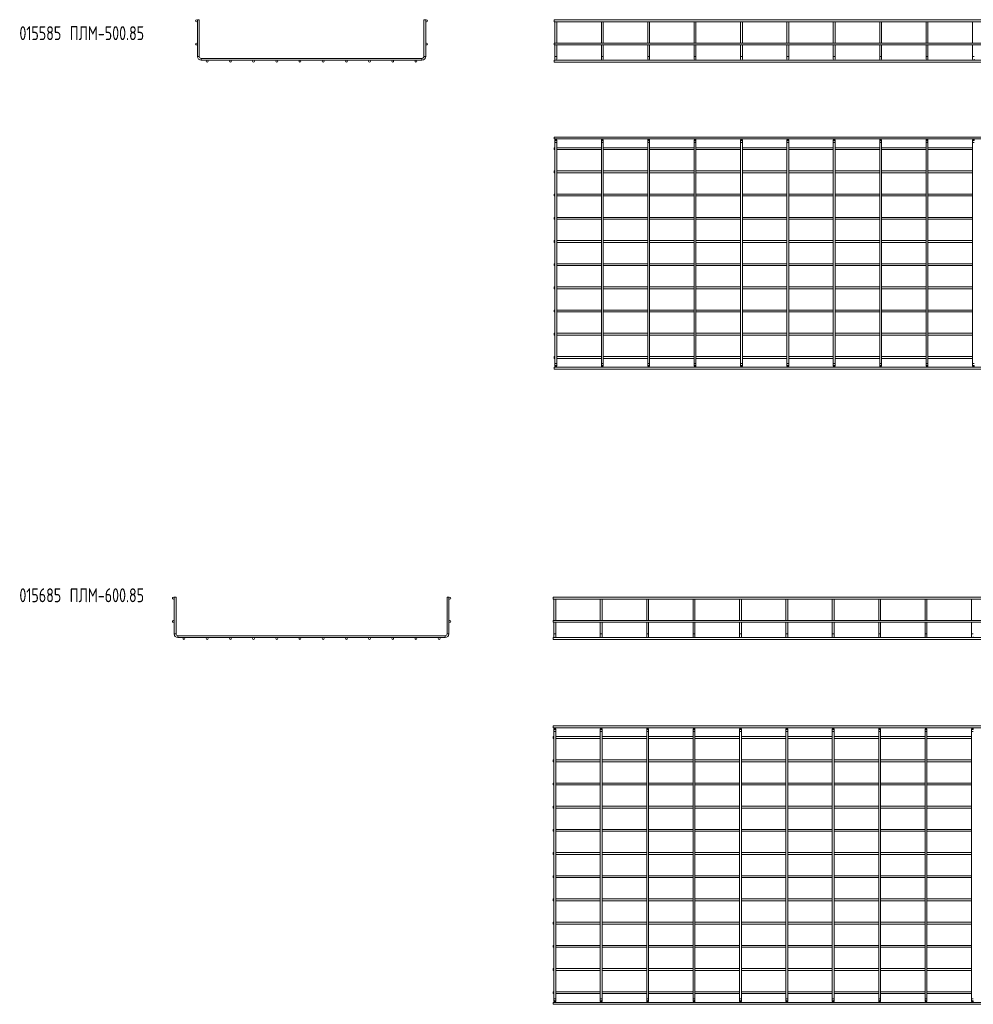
# Model space of a CAD drawing. Header units: millimetres. Extents: x -571 to 3589, y -5130 to -96.
# Tile 1 of 9: x -571 to 1485, y -5130 to -3008. Entities that reach past the tile are written whole.
import ezdxf

# ---------------------------------------------------------------- set-up
doc = ezdxf.new("R2010")
doc.units = ezdxf.units.MM
doc.styles.add('SLDTEXTSTYLE0', font='TXT', dxfattribs={"width": 0.7, "bigfont": 'bigfont'})

msp = doc.modelspace()

# ---------------------------------------------------------------- linework, layer by layer
at = {"color": 7, "linetype": 'Continuous', "lineweight": 15}
for p, q in [((-187.4, -3007.9), (-187.9, -3008.4)), ((-187.9, -3008.4), (-187.9, -3087.3)), ((-183.9, -3008.4), (-187.9, -3008.4)), ((-187.4, -3007.9), (-184.4, -3007.9)), ((-183.9, -3008.4), (-184.4, -3007.9)), ((-183.9, -3087.3), (-183.9, -3008.4)), ((300.6, -3007.9), (300.1, -3008.4)), ((300.1, -3008.4), (300.1, -3087.3)), ((304.1, -3008.4), (300.1, -3008.4)), ((300.6, -3007.9), (303.6, -3007.9)), ((304.1, -3008.4), (303.6, -3007.9)), ((304.1, -3087.3), (304.1, -3008.4)), ((3588.8, -3008.4), (580.8, -3008.4)), ((580.8, -3008.4), (580.8, -3012.4)), ((580.8, -3012.4), (3588.8, -3012.4)), ((583.3, -3007.9), (582.8, -3008.4)), ((582.8, -3012.4), (582.8, -3058.4)), ((583.3, -3007.9), (586.3, -3007.9)), ((586.8, -3008.4), (586.3, -3007.9)), ((586.8, -3058.4), (586.8, -3012.4)), ((683.3, -3007.9), (682.8, -3008.4)), ((682.8, -3012.4), (682.8, -3058.4)), ((683.3, -3007.9), (686.3, -3007.9)), ((686.8, -3008.4), (686.3, -3007.9)), ((686.8, -3058.4), (686.8, -3012.4)), ((783.3, -3007.9), (782.8, -3008.4)), ((782.8, -3012.4), (782.8, -3058.4)), ((783.3, -3007.9), (786.3, -3007.9)), ((786.8, -3008.4), (786.3, -3007.9)), ((786.8, -3058.4), (786.8, -3012.4)), ((883.3, -3007.9), (882.8, -3008.4)), ((882.8, -3012.4), (882.8, -3058.4)), ((883.3, -3007.9), (886.3, -3007.9)), ((886.8, -3008.4), (886.3, -3007.9)), ((886.8, -3058.4), (886.8, -3012.4)), ((983.3, -3007.9), (982.8, -3008.4)), ((982.8, -3012.4), (982.8, -3058.4)), ((983.3, -3007.9), (986.3, -3007.9)), ((986.8, -3008.4), (986.3, -3007.9)), ((986.8, -3058.4), (986.8, -3012.4)), ((1083.3, -3007.9), (1082.8, -3008.4)), ((1082.8, -3012.4), (1082.8, -3058.4)), ((1083.3, -3007.9), (1086.3, -3007.9)), ((1086.8, -3008.4), (1086.3, -3007.9)), ((1086.8, -3058.4), (1086.8, -3012.4)), ((1183.3, -3007.9), (1182.8, -3008.4)), ((1182.8, -3012.4), (1182.8, -3058.4)), ((1183.3, -3007.9), (1186.3, -3007.9)), ((1186.8, -3008.4), (1186.3, -3007.9)), ((1186.8, -3058.4), (1186.8, -3012.4)), ((1283.3, -3007.9), (1282.8, -3008.4)), ((1282.8, -3012.4), (1282.8, -3058.4)), ((1283.3, -3007.9), (1286.3, -3007.9)), ((1286.8, -3008.4), (1286.3, -3007.9)), ((1286.8, -3058.4), (1286.8, -3012.4)), ((1383.3, -3007.9), (1382.8, -3008.4)), ((1382.8, -3012.4), (1382.8, -3058.4)), ((1383.3, -3007.9), (1386.3, -3007.9)), ((1386.8, -3008.4), (1386.3, -3007.9)), ((1386.8, -3058.4), (1386.8, -3012.4)), ((1483.3, -3007.9), (1482.8, -3008.4)), ((1482.8, -3012.4), (1482.8, -3058.4)), ((1483.3, -3007.9), (1486.3, -3007.9)), ((3588.8, -3058.4), (580.8, -3058.4)), ((580.8, -3058.4), (580.8, -3062.4)), ((580.8, -3062.4), (3588.8, -3062.4)), ((582.8, -3062.4), (582.8, -3087.3)), ((586.8, -3087.3), (586.8, -3062.4)), ((682.8, -3062.4), (682.8, -3087.3)), ((686.8, -3087.3), (686.8, -3062.4)), ((782.8, -3062.4), (782.8, -3087.3)), ((786.8, -3087.3), (786.8, -3062.4)), ((882.8, -3062.4), (882.8, -3087.3)), ((886.8, -3087.3), (886.8, -3062.4)), ((982.8, -3062.4), (982.8, -3087.3)), ((986.8, -3087.3), (986.8, -3062.4)), ((1082.8, -3062.4), (1082.8, -3087.3)), ((1086.8, -3087.3), (1086.8, -3062.4)), ((1182.8, -3062.4), (1182.8, -3087.3)), ((1186.8, -3087.3), (1186.8, -3062.4)), ((1282.8, -3062.4), (1282.8, -3087.3)), ((1286.8, -3087.3), (1286.8, -3062.4)), ((1382.8, -3062.4), (1382.8, -3087.3)), ((1386.8, -3087.3), (1386.8, -3062.4)), ((1482.8, -3062.4), (1482.8, -3087.3)), ((296.1, -3091.3), (-179.9, -3091.3)), ((-179.9, -3095.3), (296.1, -3095.3)), ((3588.8, -3095.3), (580.8, -3095.3)), ((580.8, -3095.3), (580.8, -3099.3)), ((582.8, -3087.3), (582.8, -3093.3)), ((586.8, -3093.3), (586.8, -3087.3)), ((682.8, -3087.3), (682.8, -3093.3)), ((686.8, -3093.3), (686.8, -3087.3)), ((782.8, -3087.3), (782.8, -3093.3)), ((786.8, -3093.3), (786.8, -3087.3)), ((882.8, -3087.3), (882.8, -3093.3)), ((886.8, -3093.3), (886.8, -3087.3)), ((982.8, -3087.3), (982.8, -3093.3)), ((986.8, -3093.3), (986.8, -3087.3)), ((1082.8, -3087.3), (1082.8, -3093.3)), ((1086.8, -3093.3), (1086.8, -3087.3)), ((1182.8, -3087.3), (1182.8, -3093.3)), ((1186.8, -3093.3), (1186.8, -3087.3)), ((1282.8, -3087.3), (1282.8, -3093.3)), ((1286.8, -3093.3), (1286.8, -3087.3)), ((1382.8, -3087.3), (1382.8, -3093.3)), ((1386.8, -3093.3), (1386.8, -3087.3)), ((1482.8, -3087.3), (1482.8, -3093.3)), ((580.8, -3099.3), (3588.8, -3099.3)), ((3588.8, -3260.9), (580.8, -3260.9)), ((580.8, -3260.9), (580.8, -3264.9)), ((580.8, -3264.9), (3588.8, -3264.9)), ((582.8, -3266.9), (582.8, -3272.9)), ((586.8, -3272.9), (586.8, -3266.9)), ((682.8, -3266.9), (682.8, -3272.9)), ((686.8, -3272.9), (686.8, -3266.9)), ((782.8, -3266.9), (782.8, -3272.9)), ((786.8, -3272.9), (786.8, -3266.9)), ((882.8, -3266.9), (882.8, -3272.9)), ((886.8, -3272.9), (886.8, -3266.9)), ((982.8, -3266.9), (982.8, -3272.9)), ((986.8, -3272.9), (986.8, -3266.9)), ((1082.8, -3266.9), (1082.8, -3272.9)), ((1086.8, -3272.9), (1086.8, -3266.9)), ((1182.8, -3266.9), (1182.8, -3272.9)), ((1186.8, -3272.9), (1186.8, -3266.9)), ((1282.8, -3266.9), (1282.8, -3272.9)), ((1286.8, -3272.9), (1286.8, -3266.9)), ((1382.8, -3266.9), (1382.8, -3272.9)), ((1386.8, -3272.9), (1386.8, -3266.9)), ((1482.8, -3266.9), (1482.8, -3272.9)), ((582.8, -3283.9), (580.8, -3283.9)), ((580.8, -3283.9), (580.8, -3287.9)), ((580.8, -3287.9), (582.8, -3287.9)), ((582.8, -3272.9), (582.8, -3748.9)), ((586.8, -3748.9), (586.8, -3272.9)), ((682.8, -3283.9), (586.8, -3283.9)), ((586.8, -3287.9), (682.8, -3287.9)), ((682.8, -3272.9), (682.8, -3748.9)), ((686.8, -3748.9), (686.8, -3272.9)), ((782.8, -3283.9), (686.8, -3283.9)), ((686.8, -3287.9), (782.8, -3287.9)), ((782.8, -3272.9), (782.8, -3748.9)), ((786.8, -3748.9), (786.8, -3272.9)), ((882.8, -3283.9), (786.8, -3283.9)), ((786.8, -3287.9), (882.8, -3287.9)), ((882.8, -3272.9), (882.8, -3748.9)), ((886.8, -3748.9), (886.8, -3272.9)), ((982.8, -3283.9), (886.8, -3283.9)), ((886.8, -3287.9), (982.8, -3287.9)), ((982.8, -3272.9), (982.8, -3748.9)), ((986.8, -3748.9), (986.8, -3272.9)), ((1082.8, -3283.9), (986.8, -3283.9)), ((986.8, -3287.9), (1082.8, -3287.9)), ((1082.8, -3272.9), (1082.8, -3748.9)), ((1086.8, -3748.9), (1086.8, -3272.9)), ((1182.8, -3283.9), (1086.8, -3283.9)), ((1086.8, -3287.9), (1182.8, -3287.9)), ((1182.8, -3272.9), (1182.8, -3748.9)), ((1186.8, -3748.9), (1186.8, -3272.9)), ((1282.8, -3283.9), (1186.8, -3283.9)), ((1186.8, -3287.9), (1282.8, -3287.9)), ((1282.8, -3272.9), (1282.8, -3748.9)), ((1286.8, -3748.9), (1286.8, -3272.9)), ((1382.8, -3283.9), (1286.8, -3283.9)), ((1286.8, -3287.9), (1382.8, -3287.9)), ((1382.8, -3272.9), (1382.8, -3748.9)), ((1386.8, -3748.9), (1386.8, -3272.9)), ((1482.8, -3283.9), (1386.8, -3283.9)), ((1386.8, -3287.9), (1482.8, -3287.9)), ((1482.8, -3272.9), (1482.8, -3748.9)), ((582.8, -3333.9), (580.8, -3333.9)), ((580.8, -3333.9), (580.8, -3337.9)), ((580.8, -3337.9), (582.8, -3337.9)), ((682.8, -3333.9), (586.8, -3333.9)), ((586.8, -3337.9), (682.8, -3337.9)), ((782.8, -3333.9), (686.8, -3333.9)), ((686.8, -3337.9), (782.8, -3337.9)), ((882.8, -3333.9), (786.8, -3333.9)), ((786.8, -3337.9), (882.8, -3337.9)), ((982.8, -3333.9), (886.8, -3333.9)), ((886.8, -3337.9), (982.8, -3337.9)), ((1082.8, -3333.9), (986.8, -3333.9)), ((986.8, -3337.9), (1082.8, -3337.9)), ((1182.8, -3333.9), (1086.8, -3333.9)), ((1086.8, -3337.9), (1182.8, -3337.9)), ((1282.8, -3333.9), (1186.8, -3333.9)), ((1186.8, -3337.9), (1282.8, -3337.9)), ((1382.8, -3333.9), (1286.8, -3333.9)), ((1286.8, -3337.9), (1382.8, -3337.9)), ((1482.8, -3333.9), (1386.8, -3333.9)), ((1386.8, -3337.9), (1482.8, -3337.9)), ((582.8, -3383.9), (580.8, -3383.9)), ((580.8, -3383.9), (580.8, -3387.9)), ((580.8, -3387.9), (582.8, -3387.9)), ((682.8, -3383.9), (586.8, -3383.9)), ((586.8, -3387.9), (682.8, -3387.9)), ((782.8, -3383.9), (686.8, -3383.9)), ((686.8, -3387.9), (782.8, -3387.9)), ((882.8, -3383.9), (786.8, -3383.9)), ((786.8, -3387.9), (882.8, -3387.9)), ((982.8, -3383.9), (886.8, -3383.9)), ((886.8, -3387.9), (982.8, -3387.9)), ((1082.8, -3383.9), (986.8, -3383.9)), ((986.8, -3387.9), (1082.8, -3387.9)), ((1182.8, -3383.9), (1086.8, -3383.9)), ((1086.8, -3387.9), (1182.8, -3387.9)), ((1282.8, -3383.9), (1186.8, -3383.9)), ((1186.8, -3387.9), (1282.8, -3387.9)), ((1382.8, -3383.9), (1286.8, -3383.9)), ((1286.8, -3387.9), (1382.8, -3387.9)), ((1482.8, -3383.9), (1386.8, -3383.9)), ((1386.8, -3387.9), (1482.8, -3387.9)), ((582.8, -3433.9), (580.8, -3433.9)), ((580.8, -3433.9), (580.8, -3437.9)), ((580.8, -3437.9), (582.8, -3437.9)), ((682.8, -3433.9), (586.8, -3433.9)), ((586.8, -3437.9), (682.8, -3437.9)), ((782.8, -3433.9), (686.8, -3433.9)), ((686.8, -3437.9), (782.8, -3437.9)), ((882.8, -3433.9), (786.8, -3433.9)), ((786.8, -3437.9), (882.8, -3437.9)), ((982.8, -3433.9), (886.8, -3433.9)), ((886.8, -3437.9), (982.8, -3437.9)), ((1082.8, -3433.9), (986.8, -3433.9)), ((986.8, -3437.9), (1082.8, -3437.9)), ((1182.8, -3433.9), (1086.8, -3433.9)), ((1086.8, -3437.9), (1182.8, -3437.9)), ((1282.8, -3433.9), (1186.8, -3433.9)), ((1186.8, -3437.9), (1282.8, -3437.9)), ((1382.8, -3433.9), (1286.8, -3433.9)), ((1286.8, -3437.9), (1382.8, -3437.9)), ((1482.8, -3433.9), (1386.8, -3433.9)), ((1386.8, -3437.9), (1482.8, -3437.9)), ((582.8, -3483.9), (580.8, -3483.9)), ((580.8, -3483.9), (580.8, -3487.9)), ((580.8, -3487.9), (582.8, -3487.9)), ((682.8, -3483.9), (586.8, -3483.9)), ((586.8, -3487.9), (682.8, -3487.9)), ((782.8, -3483.9), (686.8, -3483.9)), ((686.8, -3487.9), (782.8, -3487.9)), ((882.8, -3483.9), (786.8, -3483.9)), ((786.8, -3487.9), (882.8, -3487.9)), ((982.8, -3483.9), (886.8, -3483.9)), ((886.8, -3487.9), (982.8, -3487.9)), ((1082.8, -3483.9), (986.8, -3483.9)), ((986.8, -3487.9), (1082.8, -3487.9)), ((1182.8, -3483.9), (1086.8, -3483.9)), ((1086.8, -3487.9), (1182.8, -3487.9)), ((1282.8, -3483.9), (1186.8, -3483.9)), ((1186.8, -3487.9), (1282.8, -3487.9)), ((1382.8, -3483.9), (1286.8, -3483.9)), ((1286.8, -3487.9), (1382.8, -3487.9)), ((1482.8, -3483.9), (1386.8, -3483.9)), ((1386.8, -3487.9), (1482.8, -3487.9)), ((582.8, -3533.9), (580.8, -3533.9)), ((580.8, -3533.9), (580.8, -3537.9)), ((580.8, -3537.9), (582.8, -3537.9)), ((682.8, -3533.9), (586.8, -3533.9)), ((586.8, -3537.9), (682.8, -3537.9)), ((782.8, -3533.9), (686.8, -3533.9)), ((686.8, -3537.9), (782.8, -3537.9)), ((882.8, -3533.9), (786.8, -3533.9)), ((786.8, -3537.9), (882.8, -3537.9)), ((982.8, -3533.9), (886.8, -3533.9)), ((886.8, -3537.9), (982.8, -3537.9)), ((1082.8, -3533.9), (986.8, -3533.9)), ((986.8, -3537.9), (1082.8, -3537.9)), ((1182.8, -3533.9), (1086.8, -3533.9)), ((1086.8, -3537.9), (1182.8, -3537.9)), ((1282.8, -3533.9), (1186.8, -3533.9)), ((1186.8, -3537.9), (1282.8, -3537.9)), ((1382.8, -3533.9), (1286.8, -3533.9)), ((1286.8, -3537.9), (1382.8, -3537.9)), ((1482.8, -3533.9), (1386.8, -3533.9)), ((1386.8, -3537.9), (1482.8, -3537.9)), ((582.8, -3583.9), (580.8, -3583.9)), ((580.8, -3583.9), (580.8, -3587.9)), ((682.8, -3583.9), (586.8, -3583.9)), ((782.8, -3583.9), (686.8, -3583.9)), ((882.8, -3583.9), (786.8, -3583.9)), ((982.8, -3583.9), (886.8, -3583.9)), ((1082.8, -3583.9), (986.8, -3583.9)), ((1182.8, -3583.9), (1086.8, -3583.9)), ((1282.8, -3583.9), (1186.8, -3583.9)), ((1382.8, -3583.9), (1286.8, -3583.9)), ((1482.8, -3583.9), (1386.8, -3583.9)), ((580.8, -3587.9), (582.8, -3587.9)), ((586.8, -3587.9), (682.8, -3587.9)), ((686.8, -3587.9), (782.8, -3587.9)), ((786.8, -3587.9), (882.8, -3587.9)), ((886.8, -3587.9), (982.8, -3587.9)), ((986.8, -3587.9), (1082.8, -3587.9)), ((1086.8, -3587.9), (1182.8, -3587.9)), ((1186.8, -3587.9), (1282.8, -3587.9)), ((1286.8, -3587.9), (1382.8, -3587.9)), ((1386.8, -3587.9), (1482.8, -3587.9)), ((582.8, -3633.9), (580.8, -3633.9)), ((580.8, -3633.9), (580.8, -3637.9)), ((580.8, -3637.9), (582.8, -3637.9)), ((682.8, -3633.9), (586.8, -3633.9)), ((586.8, -3637.9), (682.8, -3637.9)), ((782.8, -3633.9), (686.8, -3633.9)), ((686.8, -3637.9), (782.8, -3637.9)), ((882.8, -3633.9), (786.8, -3633.9)), ((786.8, -3637.9), (882.8, -3637.9)), ((982.8, -3633.9), (886.8, -3633.9)), ((886.8, -3637.9), (982.8, -3637.9)), ((1082.8, -3633.9), (986.8, -3633.9)), ((986.8, -3637.9), (1082.8, -3637.9)), ((1182.8, -3633.9), (1086.8, -3633.9)), ((1086.8, -3637.9), (1182.8, -3637.9)), ((1282.8, -3633.9), (1186.8, -3633.9)), ((1186.8, -3637.9), (1282.8, -3637.9)), ((1382.8, -3633.9), (1286.8, -3633.9)), ((1286.8, -3637.9), (1382.8, -3637.9)), ((1482.8, -3633.9), (1386.8, -3633.9)), ((1386.8, -3637.9), (1482.8, -3637.9)), ((582.8, -3683.9), (580.8, -3683.9)), ((580.8, -3683.9), (580.8, -3687.9)), ((580.8, -3687.9), (582.8, -3687.9)), ((682.8, -3683.9), (586.8, -3683.9)), ((586.8, -3687.9), (682.8, -3687.9)), ((782.8, -3683.9), (686.8, -3683.9)), ((686.8, -3687.9), (782.8, -3687.9)), ((882.8, -3683.9), (786.8, -3683.9)), ((786.8, -3687.9), (882.8, -3687.9)), ((982.8, -3683.9), (886.8, -3683.9)), ((886.8, -3687.9), (982.8, -3687.9)), ((1082.8, -3683.9), (986.8, -3683.9)), ((986.8, -3687.9), (1082.8, -3687.9)), ((1182.8, -3683.9), (1086.8, -3683.9)), ((1086.8, -3687.9), (1182.8, -3687.9)), ((1282.8, -3683.9), (1186.8, -3683.9)), ((1186.8, -3687.9), (1282.8, -3687.9)), ((1382.8, -3683.9), (1286.8, -3683.9)), ((1286.8, -3687.9), (1382.8, -3687.9)), ((1482.8, -3683.9), (1386.8, -3683.9)), ((1386.8, -3687.9), (1482.8, -3687.9)), ((582.8, -3733.9), (580.8, -3733.9)), ((580.8, -3733.9), (580.8, -3737.9)), ((682.8, -3733.9), (586.8, -3733.9)), ((782.8, -3733.9), (686.8, -3733.9)), ((882.8, -3733.9), (786.8, -3733.9)), ((982.8, -3733.9), (886.8, -3733.9)), ((1082.8, -3733.9), (986.8, -3733.9)), ((1182.8, -3733.9), (1086.8, -3733.9)), ((1282.8, -3733.9), (1186.8, -3733.9)), ((1382.8, -3733.9), (1286.8, -3733.9)), ((1482.8, -3733.9), (1386.8, -3733.9)), ((580.8, -3737.9), (582.8, -3737.9)), ((582.8, -3748.9), (582.8, -3754.9)), ((586.8, -3737.9), (682.8, -3737.9)), ((586.8, -3754.9), (586.8, -3748.9)), ((682.8, -3748.9), (682.8, -3754.9)), ((686.8, -3737.9), (782.8, -3737.9)), ((686.8, -3754.9), (686.8, -3748.9)), ((782.8, -3748.9), (782.8, -3754.9)), ((786.8, -3737.9), (882.8, -3737.9)), ((786.8, -3754.9), (786.8, -3748.9)), ((882.8, -3748.9), (882.8, -3754.9)), ((886.8, -3737.9), (982.8, -3737.9)), ((886.8, -3754.9), (886.8, -3748.9)), ((982.8, -3748.9), (982.8, -3754.9)), ((986.8, -3737.9), (1082.8, -3737.9)), ((986.8, -3754.9), (986.8, -3748.9)), ((1082.8, -3748.9), (1082.8, -3754.9)), ((1086.8, -3737.9), (1182.8, -3737.9)), ((1086.8, -3754.9), (1086.8, -3748.9)), ((1182.8, -3748.9), (1182.8, -3754.9)), ((1186.8, -3737.9), (1282.8, -3737.9)), ((1186.8, -3754.9), (1186.8, -3748.9)), ((1282.8, -3748.9), (1282.8, -3754.9)), ((1286.8, -3737.9), (1382.8, -3737.9)), ((1286.8, -3754.9), (1286.8, -3748.9)), ((1382.8, -3748.9), (1382.8, -3754.9)), ((1386.8, -3737.9), (1482.8, -3737.9)), ((1386.8, -3754.9), (1386.8, -3748.9)), ((1482.8, -3748.9), (1482.8, -3754.9)), ((3588.8, -3756.9), (580.8, -3756.9)), ((580.8, -3756.9), (580.8, -3760.9)), ((580.8, -3760.9), (3588.8, -3760.9)), ((-237.4, -4252.3), (-237.9, -4252.8)), ((-237.9, -4252.8), (-237.9, -4331.8)), ((-233.9, -4252.8), (-237.9, -4252.8)), ((-237.4, -4252.3), (-234.4, -4252.3)), ((-233.9, -4252.8), (-234.4, -4252.3)), ((-233.9, -4331.8), (-233.9, -4252.8)), ((350.6, -4252.3), (350.1, -4252.8)), ((350.1, -4252.8), (350.1, -4331.8)), ((354.1, -4252.8), (350.1, -4252.8)), ((350.6, -4252.3), (353.6, -4252.3)), ((354.1, -4252.8), (353.6, -4252.3)), ((354.1, -4331.8), (354.1, -4252.8)), ((3586.6, -4252.8), (578.6, -4252.8)), ((578.6, -4252.8), (578.6, -4256.8)), ((578.6, -4256.8), (3586.6, -4256.8)), ((581.1, -4252.3), (580.6, -4252.8)), ((580.6, -4256.8), (580.6, -4302.8)), ((581.1, -4252.3), (584.1, -4252.3)), ((584.6, -4252.8), (584.1, -4252.3)), ((584.6, -4302.8), (584.6, -4256.8)), ((681.1, -4252.3), (680.6, -4252.8)), ((680.6, -4256.8), (680.6, -4302.8)), ((681.1, -4252.3), (684.1, -4252.3)), ((684.6, -4252.8), (684.1, -4252.3)), ((684.6, -4302.8), (684.6, -4256.8)), ((781.1, -4252.3), (780.6, -4252.8)), ((780.6, -4256.8), (780.6, -4302.8)), ((781.1, -4252.3), (784.1, -4252.3)), ((784.6, -4252.8), (784.1, -4252.3)), ((784.6, -4302.8), (784.6, -4256.8)), ((881.1, -4252.3), (880.6, -4252.8)), ((880.6, -4256.8), (880.6, -4302.8)), ((881.1, -4252.3), (884.1, -4252.3)), ((884.6, -4252.8), (884.1, -4252.3)), ((884.6, -4302.8), (884.6, -4256.8)), ((981.1, -4252.3), (980.6, -4252.8)), ((980.6, -4256.8), (980.6, -4302.8)), ((981.1, -4252.3), (984.1, -4252.3)), ((984.6, -4252.8), (984.1, -4252.3)), ((984.6, -4302.8), (984.6, -4256.8)), ((1081.1, -4252.3), (1080.6, -4252.8)), ((1080.6, -4256.8), (1080.6, -4302.8)), ((1081.1, -4252.3), (1084.1, -4252.3)), ((1084.6, -4252.8), (1084.1, -4252.3)), ((1084.6, -4302.8), (1084.6, -4256.8)), ((1181.1, -4252.3), (1180.6, -4252.8)), ((1180.6, -4256.8), (1180.6, -4302.8)), ((1181.1, -4252.3), (1184.1, -4252.3)), ((1184.6, -4252.8), (1184.1, -4252.3)), ((1184.6, -4302.8), (1184.6, -4256.8)), ((1281.1, -4252.3), (1280.6, -4252.8)), ((1280.6, -4256.8), (1280.6, -4302.8)), ((1281.1, -4252.3), (1284.1, -4252.3)), ((1284.6, -4252.8), (1284.1, -4252.3)), ((1284.6, -4302.8), (1284.6, -4256.8)), ((1381.1, -4252.3), (1380.6, -4252.8)), ((1380.6, -4256.8), (1380.6, -4302.8)), ((1381.1, -4252.3), (1384.1, -4252.3)), ((1384.6, -4252.8), (1384.1, -4252.3)), ((1384.6, -4302.8), (1384.6, -4256.8)), ((1481.1, -4252.3), (1480.6, -4252.8)), ((1480.6, -4256.8), (1480.6, -4302.8)), ((1481.1, -4252.3), (1484.1, -4252.3)), ((1484.6, -4252.8), (1484.1, -4252.3)), ((3586.6, -4302.8), (578.6, -4302.8)), ((578.6, -4302.8), (578.6, -4306.8)), ((578.6, -4306.8), (3586.6, -4306.8)), ((580.6, -4306.8), (580.6, -4331.8)), ((584.6, -4331.8), (584.6, -4306.8)), ((680.6, -4306.8), (680.6, -4331.8)), ((684.6, -4331.8), (684.6, -4306.8)), ((780.6, -4306.8), (780.6, -4331.8)), ((784.6, -4331.8), (784.6, -4306.8)), ((880.6, -4306.8), (880.6, -4331.8)), ((884.6, -4331.8), (884.6, -4306.8)), ((980.6, -4306.8), (980.6, -4331.8)), ((984.6, -4331.8), (984.6, -4306.8)), ((1080.6, -4306.8), (1080.6, -4331.8)), ((1084.6, -4331.8), (1084.6, -4306.8)), ((1180.6, -4306.8), (1180.6, -4331.8)), ((1184.6, -4331.8), (1184.6, -4306.8)), ((1280.6, -4306.8), (1280.6, -4331.8)), ((1284.6, -4331.8), (1284.6, -4306.8)), ((1380.6, -4306.8), (1380.6, -4331.8)), ((1384.6, -4331.8), (1384.6, -4306.8)), ((1480.6, -4306.8), (1480.6, -4331.8)), ((346.1, -4335.8), (-229.9, -4335.8)), ((-229.9, -4339.8), (346.1, -4339.8)), ((3586.6, -4339.8), (578.6, -4339.8)), ((578.6, -4339.8), (578.6, -4343.8)), ((578.6, -4343.8), (3586.6, -4343.8)), ((580.6, -4331.8), (580.6, -4337.8)), ((584.6, -4337.8), (584.6, -4331.8)), ((680.6, -4331.8), (680.6, -4337.8)), ((684.6, -4337.8), (684.6, -4331.8)), ((780.6, -4331.8), (780.6, -4337.8)), ((784.6, -4337.8), (784.6, -4331.8)), ((880.6, -4331.8), (880.6, -4337.8)), ((884.6, -4337.8), (884.6, -4331.8)), ((980.6, -4331.8), (980.6, -4337.8)), ((984.6, -4337.8), (984.6, -4331.8)), ((1080.6, -4331.8), (1080.6, -4337.8)), ((1084.6, -4337.8), (1084.6, -4331.8)), ((1180.6, -4331.8), (1180.6, -4337.8)), ((1184.6, -4337.8), (1184.6, -4331.8)), ((1280.6, -4331.8), (1280.6, -4337.8)), ((1284.6, -4337.8), (1284.6, -4331.8)), ((1380.6, -4331.8), (1380.6, -4337.8)), ((1384.6, -4337.8), (1384.6, -4331.8)), ((1480.6, -4331.8), (1480.6, -4337.8)), ((3586.6, -4530.2), (578.6, -4530.2)), ((578.6, -4530.2), (578.6, -4534.2)), ((578.6, -4534.2), (3586.6, -4534.2)), ((580.6, -4536.2), (580.6, -4542.2)), ((584.6, -4542.2), (584.6, -4536.2)), ((680.6, -4536.2), (680.6, -4542.2)), ((684.6, -4542.2), (684.6, -4536.2)), ((780.6, -4536.2), (780.6, -4542.2)), ((784.6, -4542.2), (784.6, -4536.2)), ((880.6, -4536.2), (880.6, -4542.2)), ((884.6, -4542.2), (884.6, -4536.2)), ((980.6, -4536.2), (980.6, -4542.2)), ((984.6, -4542.2), (984.6, -4536.2)), ((1080.6, -4536.2), (1080.6, -4542.2)), ((1084.6, -4542.2), (1084.6, -4536.2)), ((1180.6, -4536.2), (1180.6, -4542.2)), ((1184.6, -4542.2), (1184.6, -4536.2)), ((1280.6, -4536.2), (1280.6, -4542.2)), ((1284.6, -4542.2), (1284.6, -4536.2)), ((1380.6, -4536.2), (1380.6, -4542.2)), ((1384.6, -4542.2), (1384.6, -4536.2)), ((1480.6, -4536.2), (1480.6, -4542.2)), ((580.6, -4553.2), (578.6, -4553.2)), ((578.6, -4553.2), (578.6, -4557.2)), ((578.6, -4557.2), (580.6, -4557.2)), ((580.6, -4542.2), (580.6, -5118.2)), ((584.6, -5118.2), (584.6, -4542.2)), ((680.6, -4553.2), (584.6, -4553.2)), ((584.6, -4557.2), (680.6, -4557.2)), ((680.6, -4542.2), (680.6, -5118.2)), ((684.6, -5118.2), (684.6, -4542.2)), ((780.6, -4553.2), (684.6, -4553.2)), ((684.6, -4557.2), (780.6, -4557.2)), ((780.6, -4542.2), (780.6, -5118.2)), ((784.6, -5118.2), (784.6, -4542.2)), ((880.6, -4553.2), (784.6, -4553.2)), ((784.6, -4557.2), (880.6, -4557.2)), ((880.6, -4542.2), (880.6, -5118.2)), ((884.6, -5118.2), (884.6, -4542.2)), ((980.6, -4553.2), (884.6, -4553.2)), ((884.6, -4557.2), (980.6, -4557.2)), ((980.6, -4542.2), (980.6, -5118.2)), ((984.6, -5118.2), (984.6, -4542.2)), ((1080.6, -4553.2), (984.6, -4553.2)), ((984.6, -4557.2), (1080.6, -4557.2)), ((1080.6, -4542.2), (1080.6, -5118.2)), ((1084.6, -5118.2), (1084.6, -4542.2)), ((1180.6, -4553.2), (1084.6, -4553.2)), ((1084.6, -4557.2), (1180.6, -4557.2)), ((1180.6, -4542.2), (1180.6, -5118.2)), ((1184.6, -5118.2), (1184.6, -4542.2)), ((1280.6, -4553.2), (1184.6, -4553.2)), ((1184.6, -4557.2), (1280.6, -4557.2)), ((1280.6, -4542.2), (1280.6, -5118.2)), ((1284.6, -5118.2), (1284.6, -4542.2)), ((1380.6, -4553.2), (1284.6, -4553.2)), ((1284.6, -4557.2), (1380.6, -4557.2)), ((1380.6, -4542.2), (1380.6, -5118.2)), ((1384.6, -5118.2), (1384.6, -4542.2)), ((1480.6, -4553.2), (1384.6, -4553.2)), ((1384.6, -4557.2), (1480.6, -4557.2)), ((1480.6, -4542.2), (1480.6, -5118.2)), ((580.6, -4603.2), (578.6, -4603.2)), ((578.6, -4603.2), (578.6, -4607.2)), ((680.6, -4603.2), (584.6, -4603.2)), ((780.6, -4603.2), (684.6, -4603.2)), ((880.6, -4603.2), (784.6, -4603.2)), ((980.6, -4603.2), (884.6, -4603.2)), ((1080.6, -4603.2), (984.6, -4603.2)), ((1180.6, -4603.2), (1084.6, -4603.2)), ((1280.6, -4603.2), (1184.6, -4603.2)), ((1380.6, -4603.2), (1284.6, -4603.2)), ((1480.6, -4603.2), (1384.6, -4603.2)), ((578.6, -4607.2), (580.6, -4607.2)), ((584.6, -4607.2), (680.6, -4607.2)), ((684.6, -4607.2), (780.6, -4607.2)), ((784.6, -4607.2), (880.6, -4607.2)), ((884.6, -4607.2), (980.6, -4607.2)), ((984.6, -4607.2), (1080.6, -4607.2)), ((1084.6, -4607.2), (1180.6, -4607.2)), ((1184.6, -4607.2), (1280.6, -4607.2)), ((1284.6, -4607.2), (1380.6, -4607.2)), ((1384.6, -4607.2), (1480.6, -4607.2)), ((580.6, -4653.2), (578.6, -4653.2)), ((578.6, -4653.2), (578.6, -4657.2)), ((578.6, -4657.2), (580.6, -4657.2)), ((680.6, -4653.2), (584.6, -4653.2)), ((584.6, -4657.2), (680.6, -4657.2)), ((780.6, -4653.2), (684.6, -4653.2)), ((684.6, -4657.2), (780.6, -4657.2)), ((880.6, -4653.2), (784.6, -4653.2)), ((784.6, -4657.2), (880.6, -4657.2)), ((980.6, -4653.2), (884.6, -4653.2)), ((884.6, -4657.2), (980.6, -4657.2)), ((1080.6, -4653.2), (984.6, -4653.2)), ((984.6, -4657.2), (1080.6, -4657.2)), ((1180.6, -4653.2), (1084.6, -4653.2)), ((1084.6, -4657.2), (1180.6, -4657.2)), ((1280.6, -4653.2), (1184.6, -4653.2)), ((1184.6, -4657.2), (1280.6, -4657.2)), ((1380.6, -4653.2), (1284.6, -4653.2)), ((1284.6, -4657.2), (1380.6, -4657.2)), ((1480.6, -4653.2), (1384.6, -4653.2)), ((1384.6, -4657.2), (1480.6, -4657.2)), ((580.6, -4703.2), (578.6, -4703.2)), ((578.6, -4703.2), (578.6, -4707.2)), ((578.6, -4707.2), (580.6, -4707.2)), ((680.6, -4703.2), (584.6, -4703.2)), ((584.6, -4707.2), (680.6, -4707.2)), ((780.6, -4703.2), (684.6, -4703.2)), ((684.6, -4707.2), (780.6, -4707.2)), ((880.6, -4703.2), (784.6, -4703.2)), ((784.6, -4707.2), (880.6, -4707.2)), ((980.6, -4703.2), (884.6, -4703.2)), ((884.6, -4707.2), (980.6, -4707.2)), ((1080.6, -4703.2), (984.6, -4703.2)), ((984.6, -4707.2), (1080.6, -4707.2)), ((1180.6, -4703.2), (1084.6, -4703.2)), ((1084.6, -4707.2), (1180.6, -4707.2)), ((1280.6, -4703.2), (1184.6, -4703.2)), ((1184.6, -4707.2), (1280.6, -4707.2)), ((1380.6, -4703.2), (1284.6, -4703.2)), ((1284.6, -4707.2), (1380.6, -4707.2)), ((1480.6, -4703.2), (1384.6, -4703.2)), ((1384.6, -4707.2), (1480.6, -4707.2)), ((580.6, -4753.2), (578.6, -4753.2)), ((578.6, -4753.2), (578.6, -4757.2)), ((680.6, -4753.2), (584.6, -4753.2)), ((780.6, -4753.2), (684.6, -4753.2)), ((880.6, -4753.2), (784.6, -4753.2)), ((980.6, -4753.2), (884.6, -4753.2)), ((1080.6, -4753.2), (984.6, -4753.2)), ((1180.6, -4753.2), (1084.6, -4753.2)), ((1280.6, -4753.2), (1184.6, -4753.2)), ((1380.6, -4753.2), (1284.6, -4753.2)), ((1480.6, -4753.2), (1384.6, -4753.2)), ((578.6, -4757.2), (580.6, -4757.2)), ((584.6, -4757.2), (680.6, -4757.2)), ((684.6, -4757.2), (780.6, -4757.2)), ((784.6, -4757.2), (880.6, -4757.2)), ((884.6, -4757.2), (980.6, -4757.2)), ((984.6, -4757.2), (1080.6, -4757.2)), ((1084.6, -4757.2), (1180.6, -4757.2)), ((1184.6, -4757.2), (1280.6, -4757.2)), ((1284.6, -4757.2), (1380.6, -4757.2)), ((1384.6, -4757.2), (1480.6, -4757.2)), ((580.6, -4803.2), (578.6, -4803.2)), ((578.6, -4803.2), (578.6, -4807.2)), ((578.6, -4807.2), (580.6, -4807.2)), ((680.6, -4803.2), (584.6, -4803.2)), ((584.6, -4807.2), (680.6, -4807.2)), ((780.6, -4803.2), (684.6, -4803.2)), ((684.6, -4807.2), (780.6, -4807.2)), ((880.6, -4803.2), (784.6, -4803.2)), ((784.6, -4807.2), (880.6, -4807.2)), ((980.6, -4803.2), (884.6, -4803.2)), ((884.6, -4807.2), (980.6, -4807.2)), ((1080.6, -4803.2), (984.6, -4803.2)), ((984.6, -4807.2), (1080.6, -4807.2)), ((1180.6, -4803.2), (1084.6, -4803.2)), ((1084.6, -4807.2), (1180.6, -4807.2)), ((1280.6, -4803.2), (1184.6, -4803.2)), ((1184.6, -4807.2), (1280.6, -4807.2)), ((1380.6, -4803.2), (1284.6, -4803.2)), ((1284.6, -4807.2), (1380.6, -4807.2)), ((1480.6, -4803.2), (1384.6, -4803.2)), ((1384.6, -4807.2), (1480.6, -4807.2)), ((580.6, -4853.2), (578.6, -4853.2)), ((578.6, -4853.2), (578.6, -4857.2)), ((578.6, -4857.2), (580.6, -4857.2)), ((680.6, -4853.2), (584.6, -4853.2)), ((584.6, -4857.2), (680.6, -4857.2)), ((780.6, -4853.2), (684.6, -4853.2)), ((684.6, -4857.2), (780.6, -4857.2)), ((880.6, -4853.2), (784.6, -4853.2)), ((784.6, -4857.2), (880.6, -4857.2)), ((980.6, -4853.2), (884.6, -4853.2)), ((884.6, -4857.2), (980.6, -4857.2)), ((1080.6, -4853.2), (984.6, -4853.2)), ((984.6, -4857.2), (1080.6, -4857.2)), ((1180.6, -4853.2), (1084.6, -4853.2)), ((1084.6, -4857.2), (1180.6, -4857.2)), ((1280.6, -4853.2), (1184.6, -4853.2)), ((1184.6, -4857.2), (1280.6, -4857.2)), ((1380.6, -4853.2), (1284.6, -4853.2)), ((1284.6, -4857.2), (1380.6, -4857.2)), ((1480.6, -4853.2), (1384.6, -4853.2)), ((1384.6, -4857.2), (1480.6, -4857.2)), ((580.6, -4903.2), (578.6, -4903.2)), ((578.6, -4903.2), (578.6, -4907.2)), ((578.6, -4907.2), (580.6, -4907.2)), ((680.6, -4903.2), (584.6, -4903.2)), ((584.6, -4907.2), (680.6, -4907.2)), ((780.6, -4903.2), (684.6, -4903.2)), ((684.6, -4907.2), (780.6, -4907.2)), ((880.6, -4903.2), (784.6, -4903.2)), ((784.6, -4907.2), (880.6, -4907.2)), ((980.6, -4903.2), (884.6, -4903.2)), ((884.6, -4907.2), (980.6, -4907.2)), ((1080.6, -4903.2), (984.6, -4903.2)), ((984.6, -4907.2), (1080.6, -4907.2)), ((1180.6, -4903.2), (1084.6, -4903.2)), ((1084.6, -4907.2), (1180.6, -4907.2)), ((1280.6, -4903.2), (1184.6, -4903.2)), ((1184.6, -4907.2), (1280.6, -4907.2)), ((1380.6, -4903.2), (1284.6, -4903.2)), ((1284.6, -4907.2), (1380.6, -4907.2)), ((1480.6, -4903.2), (1384.6, -4903.2)), ((1384.6, -4907.2), (1480.6, -4907.2)), ((580.6, -4953.2), (578.6, -4953.2)), ((578.6, -4953.2), (578.6, -4957.2)), ((578.6, -4957.2), (580.6, -4957.2)), ((680.6, -4953.2), (584.6, -4953.2)), ((584.6, -4957.2), (680.6, -4957.2)), ((780.6, -4953.2), (684.6, -4953.2)), ((684.6, -4957.2), (780.6, -4957.2)), ((880.6, -4953.2), (784.6, -4953.2)), ((784.6, -4957.2), (880.6, -4957.2)), ((980.6, -4953.2), (884.6, -4953.2)), ((884.6, -4957.2), (980.6, -4957.2)), ((1080.6, -4953.2), (984.6, -4953.2)), ((984.6, -4957.2), (1080.6, -4957.2)), ((1180.6, -4953.2), (1084.6, -4953.2)), ((1084.6, -4957.2), (1180.6, -4957.2)), ((1280.6, -4953.2), (1184.6, -4953.2)), ((1184.6, -4957.2), (1280.6, -4957.2)), ((1380.6, -4953.2), (1284.6, -4953.2)), ((1284.6, -4957.2), (1380.6, -4957.2)), ((1480.6, -4953.2), (1384.6, -4953.2)), ((1384.6, -4957.2), (1480.6, -4957.2)), ((580.6, -5003.2), (578.6, -5003.2)), ((578.6, -5003.2), (578.6, -5007.2)), ((578.6, -5007.2), (580.6, -5007.2)), ((680.6, -5003.2), (584.6, -5003.2)), ((584.6, -5007.2), (680.6, -5007.2)), ((780.6, -5003.2), (684.6, -5003.2)), ((684.6, -5007.2), (780.6, -5007.2)), ((880.6, -5003.2), (784.6, -5003.2)), ((784.6, -5007.2), (880.6, -5007.2)), ((980.6, -5003.2), (884.6, -5003.2)), ((884.6, -5007.2), (980.6, -5007.2)), ((1080.6, -5003.2), (984.6, -5003.2)), ((984.6, -5007.2), (1080.6, -5007.2)), ((1180.6, -5003.2), (1084.6, -5003.2)), ((1084.6, -5007.2), (1180.6, -5007.2)), ((1280.6, -5003.2), (1184.6, -5003.2)), ((1184.6, -5007.2), (1280.6, -5007.2)), ((1380.6, -5003.2), (1284.6, -5003.2)), ((1284.6, -5007.2), (1380.6, -5007.2)), ((1480.6, -5003.2), (1384.6, -5003.2)), ((1384.6, -5007.2), (1480.6, -5007.2)), ((580.6, -5053.2), (578.6, -5053.2)), ((578.6, -5053.2), (578.6, -5057.2)), ((578.6, -5057.2), (580.6, -5057.2)), ((680.6, -5053.2), (584.6, -5053.2)), ((584.6, -5057.2), (680.6, -5057.2)), ((780.6, -5053.2), (684.6, -5053.2)), ((684.6, -5057.2), (780.6, -5057.2)), ((880.6, -5053.2), (784.6, -5053.2)), ((784.6, -5057.2), (880.6, -5057.2)), ((980.6, -5053.2), (884.6, -5053.2)), ((884.6, -5057.2), (980.6, -5057.2)), ((1080.6, -5053.2), (984.6, -5053.2)), ((984.6, -5057.2), (1080.6, -5057.2)), ((1180.6, -5053.2), (1084.6, -5053.2)), ((1084.6, -5057.2), (1180.6, -5057.2)), ((1280.6, -5053.2), (1184.6, -5053.2)), ((1184.6, -5057.2), (1280.6, -5057.2)), ((1380.6, -5053.2), (1284.6, -5053.2)), ((1284.6, -5057.2), (1380.6, -5057.2)), ((1480.6, -5053.2), (1384.6, -5053.2)), ((1384.6, -5057.2), (1480.6, -5057.2)), ((580.6, -5103.2), (578.6, -5103.2)), ((578.6, -5103.2), (578.6, -5107.2)), ((578.6, -5107.2), (580.6, -5107.2)), ((680.6, -5103.2), (584.6, -5103.2)), ((584.6, -5107.2), (680.6, -5107.2)), ((780.6, -5103.2), (684.6, -5103.2)), ((684.6, -5107.2), (780.6, -5107.2)), ((880.6, -5103.2), (784.6, -5103.2)), ((784.6, -5107.2), (880.6, -5107.2)), ((980.6, -5103.2), (884.6, -5103.2)), ((884.6, -5107.2), (980.6, -5107.2)), ((1080.6, -5103.2), (984.6, -5103.2)), ((984.6, -5107.2), (1080.6, -5107.2)), ((1180.6, -5103.2), (1084.6, -5103.2)), ((1084.6, -5107.2), (1180.6, -5107.2)), ((1280.6, -5103.2), (1184.6, -5103.2)), ((1184.6, -5107.2), (1280.6, -5107.2)), ((1380.6, -5103.2), (1284.6, -5103.2)), ((1284.6, -5107.2), (1380.6, -5107.2)), ((1480.6, -5103.2), (1384.6, -5103.2)), ((1384.6, -5107.2), (1480.6, -5107.2)), ((3586.6, -5126.2), (578.6, -5126.2)), ((578.6, -5126.2), (578.6, -5130.2)), ((578.6, -5130.2), (3586.6, -5130.2)), ((580.6, -5118.2), (580.6, -5124.2)), ((584.6, -5124.2), (584.6, -5118.2)), ((680.6, -5118.2), (680.6, -5124.2)), ((684.6, -5124.2), (684.6, -5118.2)), ((780.6, -5118.2), (780.6, -5124.2)), ((784.6, -5124.2), (784.6, -5118.2)), ((880.6, -5118.2), (880.6, -5124.2)), ((884.6, -5124.2), (884.6, -5118.2)), ((980.6, -5118.2), (980.6, -5124.2)), ((984.6, -5124.2), (984.6, -5118.2)), ((1080.6, -5118.2), (1080.6, -5124.2)), ((1084.6, -5124.2), (1084.6, -5118.2)), ((1180.6, -5118.2), (1180.6, -5124.2)), ((1184.6, -5124.2), (1184.6, -5118.2)), ((1280.6, -5118.2), (1280.6, -5124.2)), ((1284.6, -5124.2), (1284.6, -5118.2)), ((1380.6, -5118.2), (1380.6, -5124.2)), ((1384.6, -5124.2), (1384.6, -5118.2)), ((1480.6, -5118.2), (1480.6, -5124.2))]:
    msp.add_line(p, q, dxfattribs=at)
at = {"color": 8, "linetype": 'Continuous', "lineweight": 15}
for p, q in [((-183.9, -3087.3), (-187.9, -3087.3)), ((-179.9, -3091.3), (-179.9, -3095.3)), ((296.1, -3091.3), (296.1, -3095.3)), ((300.1, -3087.3), (304.1, -3087.3)), ((586.8, -3087.3), (582.8, -3087.3)), ((686.8, -3087.3), (682.8, -3087.3)), ((786.8, -3087.3), (782.8, -3087.3)), ((886.8, -3087.3), (882.8, -3087.3)), ((986.8, -3087.3), (982.8, -3087.3)), ((1086.8, -3087.3), (1082.8, -3087.3)), ((1186.8, -3087.3), (1182.8, -3087.3)), ((1286.8, -3087.3), (1282.8, -3087.3)), ((1386.8, -3087.3), (1382.8, -3087.3)), ((1486.8, -3087.3), (1482.8, -3087.3)), ((582.8, -3272.9), (586.8, -3272.9)), ((682.8, -3272.9), (686.8, -3272.9)), ((782.8, -3272.9), (786.8, -3272.9)), ((882.8, -3272.9), (886.8, -3272.9)), ((982.8, -3272.9), (986.8, -3272.9)), ((1082.8, -3272.9), (1086.8, -3272.9)), ((1182.8, -3272.9), (1186.8, -3272.9)), ((1282.8, -3272.9), (1286.8, -3272.9)), ((1382.8, -3272.9), (1386.8, -3272.9)), ((1482.8, -3272.9), (1486.8, -3272.9)), ((582.8, -3748.9), (586.8, -3748.9)), ((682.8, -3748.9), (686.8, -3748.9)), ((782.8, -3748.9), (786.8, -3748.9)), ((882.8, -3748.9), (886.8, -3748.9)), ((982.8, -3748.9), (986.8, -3748.9)), ((1082.8, -3748.9), (1086.8, -3748.9)), ((1182.8, -3748.9), (1186.8, -3748.9)), ((1282.8, -3748.9), (1286.8, -3748.9)), ((1382.8, -3748.9), (1386.8, -3748.9)), ((1482.8, -3748.9), (1486.8, -3748.9)), ((-233.9, -4331.8), (-237.9, -4331.8)), ((-229.9, -4335.8), (-229.9, -4339.8)), ((346.1, -4335.8), (346.1, -4339.8)), ((350.1, -4331.8), (354.1, -4331.8)), ((584.6, -4331.8), (580.6, -4331.8)), ((684.6, -4331.8), (680.6, -4331.8)), ((784.6, -4331.8), (780.6, -4331.8)), ((884.6, -4331.8), (880.6, -4331.8)), ((984.6, -4331.8), (980.6, -4331.8)), ((1084.6, -4331.8), (1080.6, -4331.8)), ((1184.6, -4331.8), (1180.6, -4331.8)), ((1284.6, -4331.8), (1280.6, -4331.8)), ((1384.6, -4331.8), (1380.6, -4331.8)), ((1484.6, -4331.8), (1480.6, -4331.8)), ((580.6, -4542.2), (584.6, -4542.2)), ((680.6, -4542.2), (684.6, -4542.2)), ((780.6, -4542.2), (784.6, -4542.2)), ((880.6, -4542.2), (884.6, -4542.2)), ((980.6, -4542.2), (984.6, -4542.2)), ((1080.6, -4542.2), (1084.6, -4542.2)), ((1180.6, -4542.2), (1184.6, -4542.2)), ((1280.6, -4542.2), (1284.6, -4542.2)), ((1380.6, -4542.2), (1384.6, -4542.2)), ((1480.6, -4542.2), (1484.6, -4542.2)), ((580.6, -5118.2), (584.6, -5118.2)), ((680.6, -5118.2), (684.6, -5118.2)), ((780.6, -5118.2), (784.6, -5118.2)), ((880.6, -5118.2), (884.6, -5118.2)), ((980.6, -5118.2), (984.6, -5118.2)), ((1080.6, -5118.2), (1084.6, -5118.2)), ((1180.6, -5118.2), (1184.6, -5118.2)), ((1280.6, -5118.2), (1284.6, -5118.2)), ((1380.6, -5118.2), (1384.6, -5118.2)), ((1480.6, -5118.2), (1484.6, -5118.2))]:
    msp.add_line(p, q, dxfattribs=at)
at = {"color": 7, "linetype": 'Continuous', "lineweight": 15}
for centre, radius in [((-189.9, -3010.4), 2), ((306.1, -3010.4), 2), ((-189.9, -3060.4), 2), ((306.1, -3060.4), 2), ((-166.9, -3097.3), 2), ((-116.9, -3097.3), 2), ((-66.9, -3097.3), 2), ((-16.9, -3097.3), 2), ((33.1, -3097.3), 2), ((83.1, -3097.3), 2), ((133.1, -3097.3), 2), ((183.1, -3097.3), 2), ((233.1, -3097.3), 2), ((283.1, -3097.3), 2), ((584.8, -3266.9), 2), ((584.8, -3266.9), 1.5), ((684.8, -3266.9), 2), ((684.8, -3266.9), 1.5), ((784.8, -3266.9), 2), ((784.8, -3266.9), 1.5), ((884.8, -3266.9), 2), ((884.8, -3266.9), 1.5), ((984.8, -3266.9), 2), ((984.8, -3266.9), 1.5), ((1084.8, -3266.9), 2), ((1084.8, -3266.9), 1.5), ((1184.8, -3266.9), 2), ((1184.8, -3266.9), 1.5), ((1284.8, -3266.9), 2), ((1284.8, -3266.9), 1.5), ((1384.8, -3266.9), 2), ((1384.8, -3266.9), 1.5), ((1484.8, -3266.9), 2), ((1484.8, -3266.9), 1.5), ((584.8, -3754.9), 2), ((584.8, -3754.9), 1.5), ((684.8, -3754.9), 2), ((684.8, -3754.9), 1.5), ((784.8, -3754.9), 2), ((784.8, -3754.9), 1.5), ((884.8, -3754.9), 2), ((884.8, -3754.9), 1.5), ((984.8, -3754.9), 2), ((984.8, -3754.9), 1.5), ((1084.8, -3754.9), 2), ((1084.8, -3754.9), 1.5), ((1184.8, -3754.9), 2), ((1184.8, -3754.9), 1.5), ((1284.8, -3754.9), 2), ((1284.8, -3754.9), 1.5), ((1384.8, -3754.9), 2), ((1384.8, -3754.9), 1.5), ((1484.8, -3754.9), 2), ((1484.8, -3754.9), 1.5), ((-239.9, -4254.8), 2), ((356.1, -4254.8), 2), ((-239.9, -4304.8), 2), ((356.1, -4304.8), 2), ((-216.9, -4341.8), 2), ((-166.9, -4341.8), 2), ((-116.9, -4341.8), 2), ((-66.9, -4341.8), 2), ((-16.9, -4341.8), 2), ((33.1, -4341.8), 2), ((83.1, -4341.8), 2), ((133.1, -4341.8), 2), ((183.1, -4341.8), 2), ((233.1, -4341.8), 2), ((283.1, -4341.8), 2), ((333.1, -4341.8), 2), ((582.6, -4536.2), 2), ((582.6, -4536.2), 1.5), ((682.6, -4536.2), 2), ((682.6, -4536.2), 1.5), ((782.6, -4536.2), 2), ((782.6, -4536.2), 1.5), ((882.6, -4536.2), 2), ((882.6, -4536.2), 1.5), ((982.6, -4536.2), 2), ((982.6, -4536.2), 1.5), ((1082.6, -4536.2), 2), ((1082.6, -4536.2), 1.5), ((1182.6, -4536.2), 2), ((1182.6, -4536.2), 1.5), ((1282.6, -4536.2), 2), ((1282.6, -4536.2), 1.5), ((1382.6, -4536.2), 2), ((1382.6, -4536.2), 1.5), ((1482.6, -4536.2), 2), ((1482.6, -4536.2), 1.5), ((582.6, -5124.2), 2), ((582.6, -5124.2), 1.5), ((682.6, -5124.2), 2), ((682.6, -5124.2), 1.5), ((782.6, -5124.2), 2), ((782.6, -5124.2), 1.5), ((882.6, -5124.2), 2), ((882.6, -5124.2), 1.5), ((982.6, -5124.2), 2), ((982.6, -5124.2), 1.5), ((1082.6, -5124.2), 2), ((1082.6, -5124.2), 1.5), ((1182.6, -5124.2), 2), ((1182.6, -5124.2), 1.5), ((1282.6, -5124.2), 2), ((1282.6, -5124.2), 1.5), ((1382.6, -5124.2), 2), ((1382.6, -5124.2), 1.5), ((1482.6, -5124.2), 2), ((1482.6, -5124.2), 1.5)]:
    msp.add_circle(centre, radius, dxfattribs=at)
for centre, radius, start, end in [((-179.9, -3087.3), 8, 180, 270), ((-179.9, -3087.3), 4, 180, 270), ((296.1, -3087.3), 4, 270, 0), ((296.1, -3087.3), 8, 270, 0), ((584.8, -3093.3), 2, 180, 0), ((684.8, -3093.3), 2, 180, 0), ((784.8, -3093.3), 2, 180, 0), ((884.8, -3093.3), 2, 180, 0), ((984.8, -3093.3), 2, 180, 0), ((1084.8, -3093.3), 2, 180, 0), ((1184.8, -3093.3), 2, 180, 0), ((1284.8, -3093.3), 2, 180, 0), ((1384.8, -3093.3), 2, 180, 0), ((1484.8, -3093.3), 2, 180, 0), ((-229.9, -4331.8), 8, 180, 270), ((-229.9, -4331.8), 4, 180, 270), ((346.1, -4331.8), 4, 270, 0), ((346.1, -4331.8), 8, 270, 0), ((582.6, -4337.8), 2, 180, 0), ((682.6, -4337.8), 2, 180, 0), ((782.6, -4337.8), 2, 180, 0), ((882.6, -4337.8), 2, 180, 0), ((982.6, -4337.8), 2, 180, 0), ((1082.6, -4337.8), 2, 180, 0), ((1182.6, -4337.8), 2, 180, 0), ((1282.6, -4337.8), 2, 180, 0), ((1382.6, -4337.8), 2, 180, 0), ((1482.6, -4337.8), 2, 180, 0)]:
    msp.add_arc(centre, radius, start, end, dxfattribs=at)

# ---------------------------------------------------------------- texts
at = {"color": 7, "linetype": 'Continuous', "lineweight": 0, "char_height": 30, "attachment_point": 1, "style": 'SLDTEXTSTYLE0'}
for s, insert in [('015585 \\M+18450\\M+1844C\\M+1844D-500.85', (-571.7, -3021.9)), ('015685 \\M+18450\\M+1844C\\M+1844D-600.85', (-571.7, -4233.5))]:
    msp.add_mtext(s, dxfattribs=dict(at, insert=insert))

doc.saveas('drawing.dxf')
